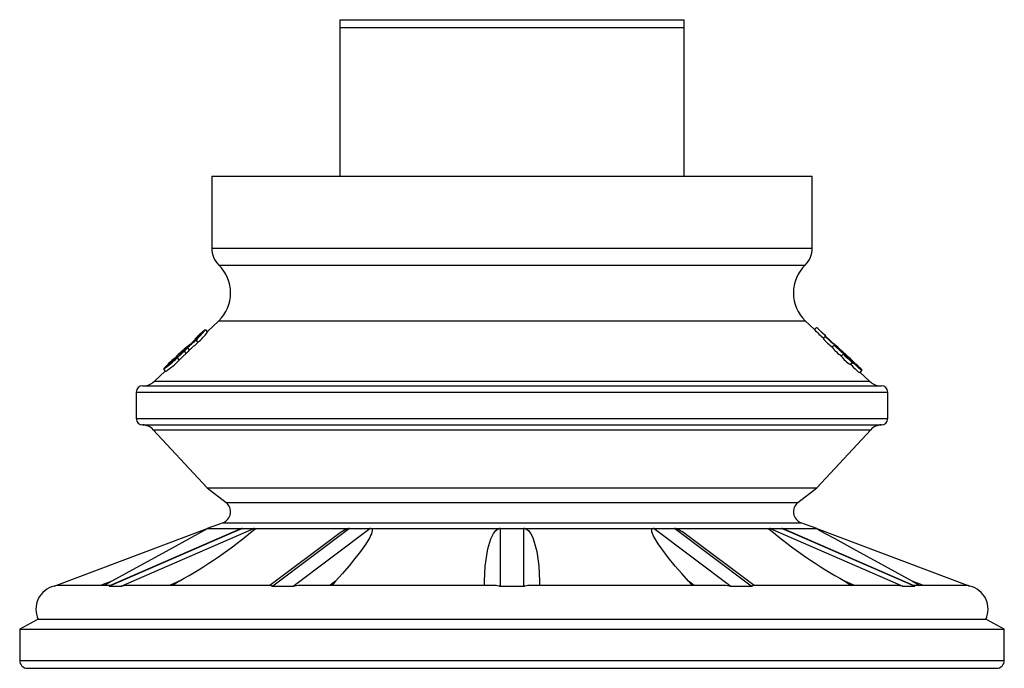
# Model space of a CAD drawing. Extents: x 71.3 to 134.3, y 126.1 to 167.6.
import ezdxf

# ---------------------------------------------------------------- set-up
doc = ezdxf.new("R2010")
doc.units = 0
doc.layers.get('0').update_dxf_attribs({"linetype": 'CONTINUOUS'})

msp = doc.modelspace()

# ---------------------------------------------------------------- linework, layer by layer
at = {"color": 7, "linetype": 'CONTINUOUS'}
for p, q in [((91.791, 167.073), (91.791, 167.573)), ((91.791, 167.573), (113.791, 167.573)), ((91.791, 167.073), (113.791, 167.073)), ((91.791, 157.573), (91.791, 167.073)), ((113.791, 167.573), (113.791, 167.073)), ((113.791, 167.073), (113.791, 157.573)), ((83.577, 157.573), (83.577, 152.973)), ((83.577, 157.573), (122.006, 157.573)), ((122.006, 152.973), (122.006, 157.573)), ((83.577, 152.973), (122.006, 152.973)), ((84.041, 151.893), (121.542, 151.893)), ((84.036, 148.324), (83.291, 147.627)), ((84.036, 148.324), (121.547, 148.324)), ((122.148, 147.762), (121.547, 148.324)), ((83.165, 147.762), (83.021, 147.637)), ((83.175, 147.751), (83.311, 147.605)), ((122.284, 147.907), (122.147, 147.761)), ((122.28, 147.904), (122.148, 147.762)), ((122.259, 147.882), (122.148, 147.762)), ((122.307, 147.887), (122.363, 147.834)), ((122.79, 147.435), (122.363, 147.834)), ((82.517, 147.14), (82.147, 146.776)), ((82.503, 147.155), (82.5, 147.159)), ((82.554, 147.084), (82.69, 146.938)), ((122.845, 147.336), (122.708, 147.19)), ((124.039, 146.265), (123.45, 146.817)), ((81.807, 146.392), (81.943, 146.246)), ((81.825, 146.5), (82.088, 146.745)), ((82.007, 146.614), (82.143, 146.468)), ((123.419, 146.779), (123.283, 146.633)), ((123.992, 146.221), (123.856, 146.075)), ((123.992, 146.22), (124.036, 146.268)), ((81.222, 145.963), (81.224, 145.961)), ((81.251, 145.99), (81.285, 145.954)), ((81.363, 145.956), (81.498, 145.81)), ((124.441, 145.529), (124.577, 145.675)), ((124.598, 145.697), (124.461, 145.551)), ((124.484, 145.575), (124.483, 145.575)), ((124.617, 145.717), (124.58, 145.677)), ((124.58, 145.677), (124.617, 145.717)), ((125.125, 145.248), (124.699, 145.647)), ((80.605, 145.112), (79.911, 144.462)), ((80.486, 145.239), (80.623, 145.093)), ((80.487, 145.238), (80.623, 145.092)), ((125.046, 145.005), (125.182, 145.151)), ((125.064, 145.024), (125.201, 145.17)), ((125.067, 145.028), (125.203, 145.173)), ((125.671, 144.462), (125.067, 145.028)), ((79.911, 144.462), (125.671, 144.462)), ((78.751, 143.774), (78.751, 142.074)), ((78.751, 143.774), (126.831, 143.774)), ((79.151, 144.174), (126.431, 144.174)), ((126.831, 142.074), (126.831, 143.774)), ((78.751, 142.074), (126.831, 142.074)), ((79.151, 141.674), (126.431, 141.674)), ((79.841, 141.364), (83.291, 137.644)), ((79.841, 141.364), (125.741, 141.364)), ((122.291, 137.644), (125.741, 141.364)), ((83.291, 137.644), (84.496, 136.708)), ((83.291, 137.644), (122.291, 137.644)), ((121.086, 136.708), (122.291, 137.644)), ((84.496, 136.708), (121.086, 136.708)), ((73.494, 131.371), (83.291, 135.044)), ((85.529, 135.044), (77.044, 131.371)), ((85.371, 134.998), (77.048, 131.394)), ((77.794, 131.371), (86.279, 135.044)), ((84.301, 135.414), (83.291, 135.044)), ((83.291, 135.044), (85.529, 135.044)), ((83.291, 135.044), (83.291, 135.033)), ((84.301, 135.414), (121.281, 135.414)), ((85.372, 134.995), (85.457, 135.033)), ((85.529, 135.044), (85.904, 135.044)), ((85.904, 135.044), (86.279, 135.044)), ((86.279, 135.044), (92.392, 135.044)), ((92.392, 135.044), (87.493, 131.371)), ((88.792, 131.371), (93.691, 135.044)), ((92.392, 135.044), (93.041, 135.044)), ((93.041, 135.044), (93.691, 135.044)), ((93.691, 135.044), (102.041, 135.044)), ((102.041, 135.044), (102.041, 131.371)), ((102.041, 135.044), (102.791, 135.044)), ((102.791, 135.044), (103.541, 135.044)), ((103.541, 131.371), (103.541, 135.044)), ((103.541, 135.044), (111.892, 135.044)), ((111.892, 135.044), (116.791, 131.371)), ((111.892, 135.044), (112.541, 135.044)), ((112.541, 135.044), (113.191, 135.044)), ((118.09, 131.371), (113.191, 135.044)), ((113.191, 135.044), (119.304, 135.044)), ((119.304, 135.044), (127.789, 131.371)), ((119.304, 135.044), (119.679, 135.044)), ((119.679, 135.044), (120.054, 135.044)), ((120.054, 135.044), (122.291, 135.044)), ((128.539, 131.371), (120.054, 135.044)), ((120.126, 135.033), (120.213, 134.994)), ((128.534, 131.395), (120.214, 134.997)), ((122.291, 135.044), (121.281, 135.414)), ((122.291, 135.033), (122.291, 135.044)), ((122.291, 135.044), (132.089, 131.371)), ((91.532, 134.582), (87.3, 131.408)), ((118.281, 131.409), (114.042, 134.588)), ((77.185, 131.687), (76.465, 131.417)), ((77.185, 131.687), (76.688, 131.417)), ((81.491, 131.687), (80.867, 131.417)), ((81.491, 131.687), (81.06, 131.417)), ((91.504, 131.687), (91.144, 131.417)), ((91.504, 131.687), (91.255, 131.417)), ((101.041, 131.417), (101.041, 131.687)), ((104.541, 131.687), (104.541, 131.417)), ((114.079, 131.687), (114.328, 131.417)), ((114.439, 131.417), (114.079, 131.687)), ((124.092, 131.687), (124.523, 131.417)), ((124.716, 131.417), (124.092, 131.687)), ((128.398, 131.687), (128.895, 131.417)), ((129.118, 131.417), (128.398, 131.687)), ((73.497, 131.368), (73.494, 131.371)), ((77.1, 131.417), (73.893, 131.417)), ((77.007, 131.368), (77.05, 131.391)), ((77.007, 131.368), (77.419, 131.371)), ((77.044, 131.371), (77.419, 131.371)), ((77.419, 131.371), (77.837, 131.368)), ((77.419, 131.371), (77.794, 131.371)), ((87.297, 131.417), (78.359, 131.417)), ((87.425, 131.368), (88.143, 131.371)), ((87.493, 131.371), (88.143, 131.371)), ((88.143, 131.371), (88.863, 131.368)), ((88.143, 131.371), (88.792, 131.371)), ((101.596, 131.417), (89.394, 131.417)), ((101.961, 131.368), (102.791, 131.371)), ((102.041, 131.371), (102.791, 131.371)), ((102.791, 131.371), (103.622, 131.368)), ((102.791, 131.371), (103.541, 131.371)), ((116.192, 131.417), (103.984, 131.417)), ((116.719, 131.368), (117.44, 131.371)), ((116.791, 131.371), (117.44, 131.371)), ((117.44, 131.371), (118.157, 131.368)), ((117.44, 131.371), (118.09, 131.371)), ((127.221, 131.417), (118.29, 131.417)), ((127.746, 131.368), (128.164, 131.371)), ((127.789, 131.371), (128.164, 131.371)), ((128.164, 131.371), (128.576, 131.368)), ((128.164, 131.371), (128.539, 131.371)), ((131.69, 131.417), (128.483, 131.417)), ((128.532, 131.391), (128.576, 131.368)), ((132.089, 131.371), (132.085, 131.368)), ((72.47, 129.246), (71.291, 128.614)), ((72.47, 129.246), (133.113, 129.246)), ((134.291, 128.614), (133.113, 129.246)), ((71.291, 128.614), (71.291, 126.614)), ((71.291, 128.614), (134.291, 128.614)), ((134.291, 126.614), (134.291, 128.614)), ((71.291, 126.614), (134.291, 126.614)), ((71.791, 126.114), (133.791, 126.114))]:
    msp.add_line(p, q, dxfattribs=at)
at = {"color": 7, "linetype": 'CONTINUOUS', "flags": 128}
for points in [[(122.868, 147.36), (122.844, 147.38), (122.779, 147.437), (122.683, 147.525), (122.571, 147.629), (122.46, 147.734), (122.366, 147.824), (122.305, 147.885), (122.284, 147.907), (122.284, 147.907)], [(122.79, 147.435), (122.846, 147.382), (122.868, 147.36)], [(123.429, 146.79), (123.402, 146.805), (123.334, 146.859), (123.235, 146.944), (123.122, 147.047), (123.011, 147.153), (122.92, 147.245), (122.862, 147.31), (122.845, 147.336), (122.872, 147.321), (122.939, 147.265), (123.036, 147.179), (123.148, 147.075), (123.26, 146.97), (123.352, 146.879), (123.412, 146.816), (123.429, 146.79)], [(124.036, 146.268), (124.014, 146.288), (123.95, 146.347), (123.855, 146.435), (123.743, 146.539), (123.631, 146.644), (123.537, 146.733), (123.474, 146.793), (123.452, 146.814), (123.452, 146.814)], [(81.807, 146.392), (81.6, 146.183), (81.363, 145.956)], [(81.943, 146.246), (81.736, 146.037), (81.498, 145.81)], [(82.007, 146.614), (81.926, 146.519), (81.807, 146.392)], [(82.143, 146.468), (82.062, 146.373), (81.943, 146.246)], [(124.004, 146.233), (123.975, 146.248), (123.906, 146.301), (123.808, 146.385), (123.694, 146.488), (123.584, 146.594), (123.493, 146.687), (123.435, 146.752), (123.419, 146.779), (123.447, 146.764), (123.515, 146.71), (123.612, 146.624), (123.725, 146.521), (123.836, 146.415), (123.928, 146.324), (123.987, 146.26), (124.004, 146.233)], [(124.577, 145.675), (124.548, 145.688), (124.478, 145.741), (124.379, 145.825), (124.265, 145.927), (124.155, 146.033), (124.064, 146.127), (124.007, 146.192), (123.992, 146.221), (124.021, 146.207), (124.089, 146.153), (124.187, 146.068), (124.3, 145.965), (124.411, 145.859), (124.503, 145.767), (124.561, 145.703), (124.577, 145.675)], [(124.617, 145.717), (124.596, 145.74), (124.534, 145.8), (124.44, 145.889), (124.328, 145.994), (124.216, 146.098), (124.121, 146.187), (124.057, 146.245), (124.033, 146.264), (124.033, 146.264)], [(80.874, 145.627), (80.773, 145.521), (80.749, 145.484)], [(81.224, 145.961), (81.033, 145.78), (80.874, 145.627)], [(124.461, 145.551), (124.461, 145.551), (124.479, 145.525), (124.537, 145.461), (124.629, 145.369), (124.74, 145.263), (124.853, 145.16), (124.951, 145.075), (125.019, 145.021), (125.046, 145.005)], [(125.182, 145.151), (125.155, 145.166), (125.087, 145.221), (124.989, 145.306), (124.876, 145.409), (124.765, 145.515), (124.674, 145.607), (124.615, 145.671), (124.598, 145.697), (124.625, 145.681), (124.691, 145.625), (124.788, 145.539), (124.901, 145.435), (125.012, 145.33), (125.105, 145.239), (125.164, 145.176), (125.182, 145.151)], [(125.201, 145.17), (125.176, 145.189), (125.111, 145.246), (125.014, 145.332), (124.902, 145.436), (124.791, 145.542), (124.698, 145.632), (124.637, 145.694), (124.617, 145.717), (124.64, 145.698), (124.705, 145.64), (124.8, 145.551), (124.912, 145.447), (125.023, 145.342), (125.118, 145.253), (125.18, 145.193), (125.201, 145.17)], [(125.203, 145.173), (125.182, 145.194), (125.119, 145.254), (125.024, 145.343), (124.912, 145.447), (124.8, 145.552), (124.706, 145.641), (124.642, 145.7), (124.619, 145.72), (124.619, 145.72)], [(83.291, 135.033), (83.096, 134.923), (82.706, 134.706), (82.295, 134.479), (80.653, 133.577), (78.984, 132.666), (77.185, 131.687)], [(93.816, 135.033), (93.845, 134.983), (93.851, 134.923), (93.833, 134.816), (93.796, 134.706), (93.746, 134.593), (93.688, 134.479), (93.415, 134.03), (93.094, 133.577), (92.742, 133.122), (92.368, 132.666), (91.945, 132.176), (91.504, 131.687)], [(101.041, 131.687), (101.081, 132.643), (101.242, 133.742), (101.43, 134.383), (101.604, 134.741), (101.752, 134.931), (101.897, 135.033)], [(103.686, 135.033), (103.839, 134.923), (104, 134.706), (104.114, 134.479), (104.375, 133.577), (104.5, 132.666), (104.541, 131.687)], [(114.079, 131.687), (113.648, 132.164), (113.235, 132.643), (112.785, 133.192), (112.368, 133.742), (112.146, 134.063), (111.948, 134.383), (111.851, 134.562), (111.774, 134.741), (111.745, 134.837), (111.732, 134.931), (111.739, 134.984), (111.767, 135.033)], [(128.398, 131.687), (126.641, 132.643), (124.628, 133.742), (123.462, 134.383), (122.814, 134.741), (122.472, 134.931), (122.291, 135.033)], [(87.425, 131.368), (87.36, 131.402), (87.322, 131.417), (87.319, 131.407)], [(118.265, 131.41), (118.263, 131.417), (118.226, 131.404), (118.157, 131.368)]]:
    msp.add_lwpolyline(points, dxfattribs=at)
at = {"color": 7, "linetype": 'CONTINUOUS'}
for centre, radius, start, end in [((85.077, 152.977), 1.5, 180.16612, 226.30059), ((120.506, 152.977), 1.5, 313.69941, 359.83388), ((82.287, 150.111), 2.5, 314.38837, 45.45042), ((123.296, 150.111), 2.5, 134.54958, 225.61163), ((86.6, 143.167), 5.723, 126.76594, 135.76742), ((84.558, 145.167), 2.859, 125.12941, 135.94959), ((81.137, 148.773), 2.181, 309.98063, 324.46821), ((79.269, 150.764), 4.933, 311.74906, 322.3463), ((80.078, 149.995), 4.02, 310.51088, 323.52911), ((128.825, 154.307), 9.351, 224.4292, 229.33209), ((77.578, 152.328), 7.229, 307.78397, 313.50048), ((80.768, 148.881), 2.51, 301.71256, 314.87076), ((77.397, 152.548), 7.712, 307.98084, 313.33682), ((124.742, 148.781), 2.582, 218.0352, 235.85906), ((87.668, 139.568), 9.078, 128.42445, 134.97594), ((79.675, 147.967), 2.603, 309.31878, 325.71236), ((125.084, 147.977), 2.248, 216.72231, 237.22405), ((86.237, 140.135), 7.689, 130.71479, 138.41239), ((77.774, 149.445), 5.005, 302.82052, 315.81181), ((77.894, 149.315), 5.027, 302.8742, 315.80335), ((78.927, 148.305), 3.358, 302.85038, 315.54454), ((125.488, 147.238), 2.005, 215.49085, 238.512), ((79.209, 145.174), 1, 270.68733, 314.58735), ((126.373, 145.174), 1, 225.41265, 269.31267), ((79.151, 143.774), 0.4, 90, 180), ((126.431, 143.774), 0.4, 0, 90), ((79.151, 142.074), 0.4, 180, 270), ((126.431, 142.074), 0.4, 270, 0), ((79.117, 140.675), 1, 43.58335, 88.03023), ((126.466, 140.675), 1, 91.96977, 136.41665), ((84.036, 136.116), 0.75, 290.69654, 52.15781), ((121.547, 136.116), 0.75, 127.84219, 249.30346), ((67.206, 157.635), 29.62, 298.83235, 310.26604), ((85.529, 134.803), 0.242, 90.12384, 107.47361), ((86.278, 134.803), 0.242, 72.52639, 89.87616), ((93.482, 132.267), 3.022, 113.71612, 130.11342), ((92.392, 134.339), 0.706, 90.01075, 100.20264), ((93.691, 134.339), 0.706, 79.79736, 89.98925), ((102.041, 134.107), 0.938, 90.00252, 98.84839), ((103.541, 134.107), 0.938, 81.15161, 89.99748), ((111.892, 134.339), 0.706, 90.01075, 100.20264), ((113.191, 134.339), 0.706, 79.79736, 89.98925), ((111.993, 132.075), 3.24, 50.79777, 65.8977), ((119.304, 134.803), 0.242, 90.12384, 107.47361), ((138.469, 157.769), 29.783, 229.76523, 241.13638), ((120.053, 134.803), 0.242, 72.52639, 89.87616), ((73.867, 129.882), 1.535, 104.10351, 204.46341), ((73.818, 130.333), 1.084, 83.92449, 107.20827), ((77.042, 131.061), 0.309, 89.71752, 96.56116), ((77.792, 130.865), 0.506, 84.87156, 89.80026), ((78.331, 128.84), 2.576, 89.01809, 101.03901), ((87.492, 130.27), 1.1, 89.95057, 93.47302), ((88.791, 130.074), 1.297, 86.80044, 89.9581), ((89.336, 128.958), 2.456, 88.16148, 101.09859), ((101.685, 130.564), 0.851, 71.03398, 95.95872), ((102.041, 129.776), 1.594, 89.9989, 92.8852), ((103.541, 129.776), 1.594, 87.1148, 90.0011), ((103.922, 130.456), 0.96, 86.27388, 108.20079), ((116.254, 128.983), 2.43, 78.94919, 91.92908), ((116.792, 130.074), 1.297, 90.0419, 93.19956), ((118.091, 130.27), 1.1, 86.52698, 90.04943), ((127.268, 128.928), 2.487, 78.93318, 91.59736), ((127.791, 130.865), 0.506, 90.19974, 95.12844), ((128.541, 131.061), 0.309, 83.43884, 90.28248), ((131.78, 130.401), 1.015, 72.45512, 97.50325), ((131.716, 129.882), 1.535, 335.53659, 75.89651), ((71.791, 126.614), 0.5, 180, 270), ((133.791, 126.614), 0.5, 270, 360)]:
    msp.add_arc(centre, radius, start, end, dxfattribs=at)

doc.saveas('drawing.dxf')
